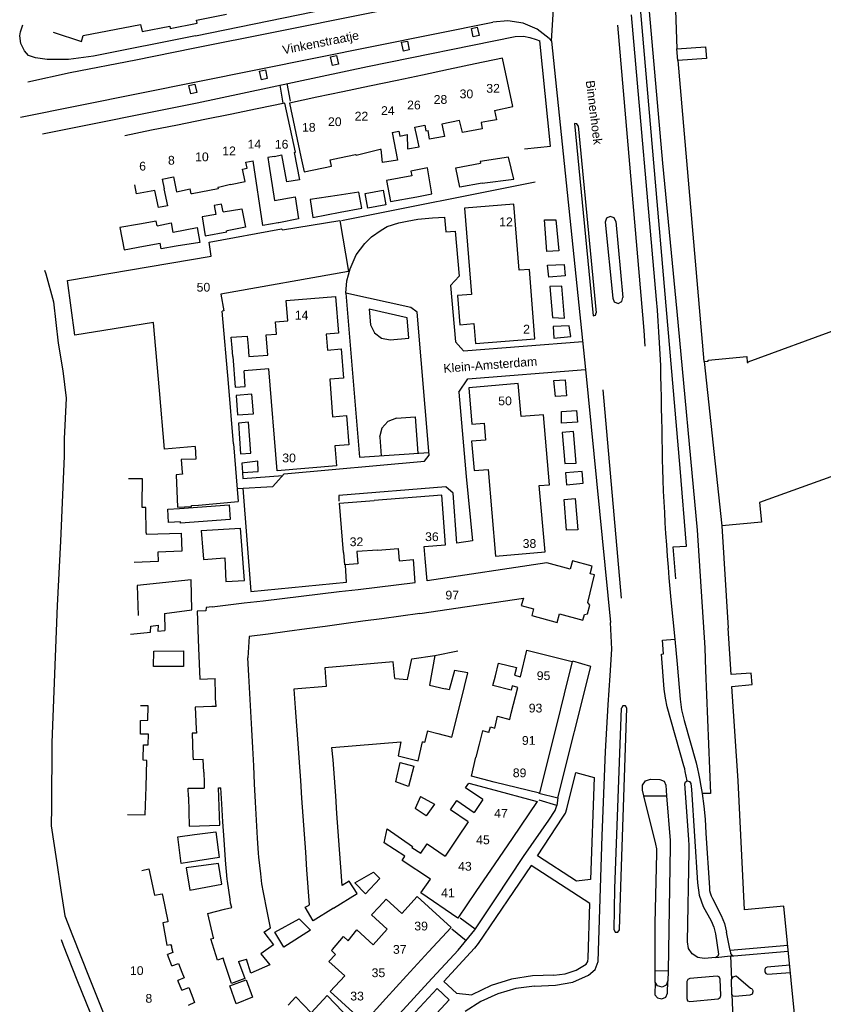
# Model space of a CAD drawing. Extents: x 158343 to 162498, y 431347 to 434500.
# Tile 21 of 248: x 158407 to 158545, y 433692 to 433860. Entities that reach past the tile are written whole.
import ezdxf

# ---------------------------------------------------------------- set-up
doc = ezdxf.new("R2010")
doc.units = 0
doc.header["$LTSCALE"] = 10
doc.header["$MEASUREMENT"] = 0
for name, color, linetype in [('44_plafonds', 8, 'CONTINUOUS'), ('47_binneninrichting', 8, 'CONTINUOUS'), ('HUISNUM', 7, 'CONTINUOUS'), ('STRNM', 7, 'CONTINUOUS')]:
    doc.layers.add(name, color=color, linetype=linetype)
doc.styles.add('Style-STANDARD', font='arial.ttf')

msp = doc.modelspace()

# ---------------------------------------------------------------- linework, layer by layer
at = {"layer": '44_plafonds', "flags": 128}
for points in [[(158519.41, 433861.91), (158519.64, 433855.26), (158524.57, 433855.6), (158524.71, 433853.64), (158519.82, 433853.31), (158524.25, 433801.79), (158524.35, 433801.8)], [(158432.95, 433859.13), (158433.03, 433858.76), (158437.66, 433859.65), (158437.54, 433860.21)], [(158437.54, 433860.21), (158442.66, 433861.2)], [(158413.05, 433858.12), (158417.84, 433856.56), (158418.16, 433857.56), (158427.96, 433859.45), (158428.22, 433858.22), (158432.95, 433859.13)], [(158488.46, 433844.73), (158491.59, 433845.39), (158489.83, 433853.7), (158485.17, 433852.71)], [(158480.62, 433851.75), (158476.16, 433850.8)], [(158485.17, 433852.71), (158480.62, 433851.75)], [(158471.82, 433849.89), (158467.13, 433848.89)], [(158476.16, 433850.8), (158471.82, 433849.89)], [(158467.13, 433848.89), (158462.56, 433847.93)], [(158458.13, 433846.99), (158453.43, 433845.99), (158455.39, 433836.78)], [(158462.56, 433847.93), (158458.13, 433846.99)], [(158447.88, 433845), (158443.31, 433844.07)], [(158454.24, 433837.55), (158454.48, 433837.6), (158452.65, 433845.96), (158447.88, 433845)], [(158438.97, 433843.19), (158434.27, 433842.24)], [(158443.31, 433844.07), (158438.97, 433843.19)], [(158488.46, 433844.73), (158488.8, 433843.13), (158487.48, 433842.89)], [(158434.27, 433842.24), (158429.86, 433841.35)], [(158475.26, 433840.11), (158474.89, 433841.86), (158476.56, 433842.21), (158476.76, 433841.25), (158477.12, 433841.33)], [(158483.03, 433840.97), (158483.01, 433840.97), (158482.51, 433843), (158479.5, 433842.4), (158479.93, 433840.29), (158478.29, 433840.01)], [(158487.48, 433842.89), (158486.19, 433842.66), (158486.36, 433841.59), (158483.03, 433840.97)], [(158429.86, 433841.35), (158425.26, 433840.41)], [(158470.98, 433840.95), (158471.87, 433836.24), (158469.32, 433835.82), (158469.1, 433838.07), (158468.95, 433838.04)], [(158470.98, 433840.95), (158472.13, 433841.19), (158472.3, 433840.36), (158473.53, 433840.62)], [(158473.53, 433840.62), (158473.58, 433838.19), (158475.58, 433838.53), (158475.26, 433840.11)], [(158478.29, 433840.01), (158477.39, 433839.85), (158477.12, 433841.33)], [(158468.95, 433838.04), (158464.81, 433837.02), (158464.77, 433837.22)], [(158450.82, 433836.86), (158449.75, 433836.69), (158449.9, 433835.56)], [(158450.82, 433836.86), (158452.14, 433837.12)], [(158454.24, 433837.55), (158455.15, 433832.87), (158453, 433832.5), (158452.14, 433837.12)], [(158455.39, 433836.78), (158455.94, 433834.24), (158460.61, 433835.19), (158460.39, 433836.3)], [(158460.39, 433836.3), (158461.99, 433836.64)], [(158461.99, 433836.64), (158464.73, 433837.21)], [(158464.73, 433837.21), (158464.77, 433837.22)], [(158486.39, 433832.3), (158491.79, 433832.99), (158490.86, 433836.77), (158486.06, 433836.02), (158486.09, 433835.71)], [(158443.33, 433832.07), (158445.86, 433832.58), (158445.39, 433834.72)], [(158445.39, 433834.72), (158446.2, 433834.89), (158445.98, 433835.88)], [(158445.98, 433835.88), (158447.2, 433836.12)], [(158451.47, 433825.52), (158448.86, 433825.04), (158447.2, 433836.12)], [(158449.9, 433835.56), (158450.87, 433829.35)], [(158475.18, 433829.98), (158477.78, 433830.47), (158477.03, 433834.91), (158474.18, 433834.34), (158474.33, 433833.53)], [(158486.39, 433832.3), (158482.57, 433831.64), (158481.9, 433834.94), (158486.09, 433835.71)], [(158431.64, 433832.97), (158433.58, 433833.36)], [(158431.64, 433832.97), (158432, 433831.34), (158431.96, 433831.33)], [(158433.58, 433833.36), (158434.13, 433830.84), (158436.45, 433831.32)], [(158474.33, 433833.53), (158470.04, 433832.78), (158470.7, 433829.15), (158475.18, 433829.98)], [(158430.38, 433831.03), (158427.27, 433830.45), (158427, 433832.03)], [(158431.96, 433831.33), (158432.56, 433828.43), (158431.02, 433828.14), (158430.38, 433831.03)], [(158436.77, 433830.47), (158436.64, 433830.45), (158436.45, 433831.32)], [(158441.29, 433831.57), (158441.16, 433831.53), (158441.21, 433831.31), (158436.77, 433830.47)], [(158443.33, 433832.07), (158441.29, 433831.57)], [(158450.87, 433829.35), (158454.39, 433829.94), (158454.96, 433826.17), (158451.58, 433825.54)], [(158461.57, 433830.21), (158456.96, 433829.51), (158457.44, 433826.45), (158462.12, 433827.34)], [(158462.12, 433827.34), (158465.78, 433828.04), (158465.3, 433830.77), (158461.57, 433830.21)], [(158469.47, 433831.1), (158469.92, 433828.58), (158466.8, 433828.04), (158466.38, 433830.53), (158469.47, 433831.1)], [(158442.11, 433827.41), (158442.08, 433827.41), (158441.81, 433828.7), (158440.55, 433828.49), (158440.82, 433826.93), (158438.51, 433826.54), (158438.99, 433823.3), (158442.71, 433823.99), (158442.68, 433824.16), (158442.76, 433824.17)], [(158482.14, 433813.06), (158482.54, 433808.08), (158484.94, 433808.27), (158485.21, 433804.85), (158495.4, 433805.66), (158494.45, 433817.53), (158492.69, 433817.39), (158491.79, 433828.69), (158483.37, 433828.02), (158484.54, 433813.25), (158482.14, 433813.06)], [(158442.11, 433827.41), (158445.29, 433827.89), (158445.89, 433824.77), (158442.76, 433824.17)], [(158430.18, 433808.43), (158430.17, 433808.49), (158416.7, 433806.27), (158415.5, 433815.67), (158440.06, 433819.81), (158439.68, 433822.2), (158452.06, 433824.46), (158452.21, 433824.33), (158462.01, 433825.89), (158463.51, 433817.17), (158441.71, 433813.3), (158442.19, 433810.45), (158441.93, 433810.41)], [(158427.8, 433825.28), (158424.43, 433824.69), (158425.18, 433820.91), (158428.46, 433821.51)], [(158430.81, 433824.99), (158430.78, 433824.99), (158430.64, 433825.77), (158427.8, 433825.28)], [(158430.81, 433824.99), (158433.22, 433825.5), (158433.49, 433823.88), (158433.53, 433823.89)], [(158433.53, 433823.89), (158437.66, 433824.72), (158438.11, 433822.17), (158434.03, 433821.5)], [(158451.58, 433825.54), (158451.47, 433825.52)], [(158497.43, 433820.63), (158497.01, 433826), (158498.96, 433826.03), (158499.47, 433820.72), (158497.43, 433820.63)], [(158428.46, 433821.51), (158431.33, 433822.03)], [(158434.03, 433821.5), (158431.51, 433821.09), (158431.33, 433822.03)], [(158500.4, 433818.41), (158500.55, 433816.43), (158497.79, 433816.19), (158497.55, 433818.29), (158500.4, 433818.41)], [(158497.97, 433814.6), (158498.42, 433809.32), (158500.43, 433809.23), (158499.98, 433814.69), (158497.97, 433814.6)], [(158449.7, 433802.9), (158449.42, 433806.34), (158451.19, 433806.49), (158451.02, 433808.58), (158453.12, 433808.75), (158452.84, 433812.21), (158461.28, 433812.89), (158461.79, 433806.66), (158459.69, 433806.49), (158459.91, 433803.74), (158462.26, 433803.93), (158462.67, 433798.95), (158460.3, 433798.76), (158460.81, 433792.35), (158463.18, 433792.54), (158463.59, 433787.56), (158461.2, 433787.36), (158461.47, 433783.93), (158451.3, 433783.1), (158449.89, 433800.54)], [(158442.99, 433798.08), (158441.93, 433810.41)], [(158431.2, 433796.84), (158430.18, 433808.43)], [(158498.54, 433807.76), (158498.63, 433805.78), (158501.51, 433806.05), (158501.27, 433807.91), (158498.54, 433807.76)], [(158443.64, 433804.1), (158443.43, 433805.93), (158446.19, 433806.14), (158446.34, 433804.4)], [(158524.35, 433801.8), (158525.02, 433801.85), (158525.03, 433802.01), (158531.61, 433802.64), (158531.7, 433801.61), (158531.86, 433801.62), (158531.85, 433801.76), (158547.43, 433807.44), (158554.18, 433789.08), (158554.52, 433785.15), (158533.81, 433777.64), (158534.11, 433774.28), (158527.37, 433773.66)], [(158446.34, 433804.4), (158446.5, 433802.63), (158449.7, 433802.9)], [(158443.73, 433802.66), (158443.64, 433804.1)], [(158443.73, 433802.66), (158444.15, 433797.41), (158445.86, 433797.5), (158445.66, 433800.2)], [(158449.89, 433800.54), (158445.66, 433800.2)], [(158443.88, 433787.72), (158442.99, 433798.08)], [(158484.56, 433788.14), (158484.99, 433783.12), (158487.39, 433783.33), (158488.67, 433768.48), (158497.12, 433769.21), (158496.14, 433780.55), (158497.9, 433780.7), (158496.87, 433792.69), (158493.03, 433792.36), (158492.54, 433798.02), (158484.08, 433797.29), (158484.61, 433791.05), (158486.71, 433791.23), (158486.96, 433788.35), (158484.56, 433788.14)], [(158498.63, 433798.55), (158500.58, 433798.64), (158500.82, 433795.91), (158498.9, 433795.82), (158498.63, 433798.55)], [(158437.31, 433787.24), (158432.08, 433786.77), (158431.2, 433796.84)], [(158444.3, 433795.97), (158444.54, 433792.67), (158447.27, 433792.82), (158447, 433796.21), (158444.3, 433795.97)], [(158502.68, 433791.44), (158499.92, 433791.26), (158499.92, 433793.21), (158502.53, 433793.39), (158502.68, 433791.44)], [(158444.69, 433791.23), (158445.08, 433785.98), (158446.82, 433786.1), (158446.4, 433791.44), (158444.69, 433791.23)], [(158502.44, 433784.4), (158502.02, 433789.82), (158500.07, 433789.64), (158500.52, 433784.36), (158502.44, 433784.4)], [(158443.88, 433787.72), (158444.68, 433777.83)], [(158437.31, 433787.24), (158437.42, 433785.08), (158434.93, 433785), (158435.1, 433782.8)], [(158448.08, 433782.98), (158447.99, 433784.72), (158445.26, 433784.42), (158445.38, 433782.8), (158448.08, 433782.98)], [(158435.12, 433782.5), (158434.03, 433782.42), (158434.3, 433776.87), (158436.7, 433776.96), (158436.7, 433777.17), (158437.9, 433777.23)], [(158435.1, 433782.8), (158435.12, 433782.5)], [(158500.61, 433782.74), (158500.79, 433780.7), (158503.67, 433781), (158503.46, 433782.95), (158500.61, 433782.74)], [(158428.23, 433777.35), (158428.27, 433781.7), (158425.91, 433781.72)], [(158437.9, 433777.23), (158444.68, 433777.83)], [(158468.54, 433769.54), (158464.94, 433769.26), (158465.1, 433767.16), (158462.91, 433766.99), (158462.74, 433769.09), (158462.64, 433769.09), (158461.98, 433777.53), (158467.88, 433777.99)], [(158476.45, 433770.16), (158480.13, 433770.45), (158479.47, 433778.9), (158467.88, 433777.99)], [(158502.29, 433778.33), (158502.74, 433772.99), (158500.82, 433772.93), (158500.37, 433778.21), (158502.29, 433778.33)], [(158428.91, 433772.46), (158428.87, 433776.79), (158428.22, 433776.79), (158428.23, 433777.35)], [(158434.8, 433774.35), (158432.73, 433774.22), (158432.63, 433776.54), (158434.64, 433776.64)], [(158434.64, 433776.64), (158443.12, 433777.26), (158443.3, 433774.77), (158434.82, 433774.15), (158434.8, 433774.35)], [(158428.91, 433772.46), (158428.92, 433772.23), (158434.91, 433772.44), (158435.02, 433769.37), (158430.91, 433769.18), (158430.99, 433767.55), (158426.88, 433767.4)], [(158438.3, 433772.86), (158445.04, 433773.26)], [(158438.3, 433772.86), (158438.62, 433769.32)], [(158445.27, 433770.32), (158445.04, 433773.26)], [(158527.37, 433773.66), (158527.33, 433773.66), (158528.41, 433756.19)], [(158438.62, 433769.32), (158438.74, 433768.05), (158438.74, 433767.93), (158442.4, 433768.2), (158442.52, 433764.15), (158445.73, 433764.3), (158445.27, 433770.32)], [(158468.54, 433769.54), (158472.04, 433769.82)], [(158472.04, 433769.82), (158472.2, 433767.71), (158474.62, 433767.9)], [(158476.61, 433768.06), (158476.45, 433770.16)], [(158474.92, 433763.97), (158474.62, 433767.9)], [(158475.71, 433758.66), (158493.42, 433761.32), (158493.07, 433760.06), (158495.18, 433759.49), (158494.86, 433758.34), (158499.2, 433757.16), (158499.59, 433758.65), (158503.61, 433757.56), (158503.87, 433758.52), (158504.41, 433758.6), (158504.8, 433760.08), (158504.42, 433760.56), (158505.6, 433765.28), (158504.86, 433765.49), (158505.21, 433766.77), (158501.8, 433767.7), (158501.41, 433766.29), (158497.46, 433767.37), (158476.98, 433764.28)], [(158476.98, 433764.28), (158476.61, 433768.06)], [(158432.05, 433758.69), (158436.76, 433759.32), (158436.64, 433764.45), (158427.4, 433763.49), (158427.54, 433758.36)], [(158471.67, 433763.59), (158474.92, 433763.97)], [(158458.68, 433762.03), (158461.93, 433762.42)], [(158461.93, 433762.42), (158465.18, 433762.81)], [(158465.18, 433762.81), (158468.42, 433763.2)], [(158468.42, 433763.2), (158471.67, 433763.59)], [(158445.66, 433760.48), (158448.94, 433760.87)], [(158448.94, 433760.87), (158452.18, 433761.26)], [(158452.18, 433761.26), (158455.43, 433761.64)], [(158455.43, 433761.64), (158458.68, 433762.03)], [(158439.11, 433759.16), (158437.66, 433759.05), (158437.89, 433752.73)], [(158440.2, 433759.82), (158439.17, 433759.7), (158439.11, 433759.16)], [(158440.2, 433759.82), (158445.66, 433760.48)], [(158432.05, 433758.69), (158432.14, 433755.79)], [(158465.99, 433757.35), (158462.75, 433756.91)], [(158469.23, 433757.78), (158465.99, 433757.35)], [(158472.47, 433758.22), (158469.23, 433757.78)], [(158475.71, 433758.66), (158472.47, 433758.22)], [(158426.27, 433755.15), (158429.69, 433755.49), (158429.71, 433756.54), (158430.95, 433756.67), (158430.93, 433755.67), (158432.14, 433755.79)], [(158453.03, 433755.6), (158449.79, 433755.16)], [(158456.37, 433756.05), (158453.03, 433755.6)], [(158459.51, 433756.47), (158456.37, 433756.05)], [(158462.75, 433756.91), (158459.51, 433756.47)], [(158540.45, 433683.28), (158537.98, 433708.61), (158531.22, 433708), (158530.12, 433730.07), (158529.06, 433746.21), (158532.54, 433746.53), (158532.36, 433748.47), (158528.93, 433748.22), (158528.41, 433756.19)], [(158446.52, 433754.72), (158446.31, 433751.12)], [(158449.79, 433755.16), (158446.52, 433754.72)], [(158430.2, 433749.59), (158430.23, 433752.23), (158435.3, 433752.29), (158435.33, 433749.59), (158430.2, 433749.59)], [(158437.89, 433752.73), (158438.09, 433747.47), (158440.7, 433747.58)], [(158492.92, 433747.87), (158494.04, 433752.39), (158501.76, 433750.49), (158500.38, 433744.92)], [(158446.47, 433748.1), (158446.31, 433751.12)], [(158471.42, 433747.57), (158473.61, 433747.38), (158474.33, 433750.91), (158478.3, 433751.51), (158477.36, 433746.4)], [(158471.42, 433747.57), (158471.15, 433750.43), (158459.45, 433749.41), (158459.69, 433746.2)], [(158482.77, 433743.87), (158483.94, 433748.51), (158481.62, 433748.9), (158480.76, 433745.63)], [(158488.63, 433748.02), (158489.17, 433750.18), (158492.23, 433749.43), (158491.9, 433748.12), (158492.92, 433747.87)], [(158440.78, 433744.71), (158440.7, 433747.58)], [(158446.64, 433745), (158446.47, 433748.1)], [(158492.46, 433746.04), (158491.51, 433746.28), (158491.33, 433745.58), (158488.22, 433746.35), (158488.63, 433748.02)], [(158459.69, 433746.2), (158454.17, 433745.75), (158454.4, 433742.54)], [(158477.36, 433746.4), (158480.06, 433745.81)], [(158480.76, 433745.63), (158480.06, 433745.81)], [(158491.36, 433741.62), (158492.46, 433746.04)], [(158440.87, 433742.77), (158440.79, 433744.22), (158440.78, 433744.71)], [(158446.81, 433741.91), (158446.64, 433745)], [(158478.77, 433738.17), (158481.17, 433737.55), (158482.77, 433743.87)], [(158500.38, 433744.92), (158499.07, 433739.6)], [(158427.97, 433738.23), (158427.97, 433740.4), (158429.19, 433740.44), (158429.24, 433742.87), (158427.98, 433742.87)], [(158440.16, 433742.75), (158437.3, 433742.68), (158437.49, 433738.92)], [(158440.87, 433742.77), (158440.16, 433742.75)], [(158454.4, 433742.54), (158454.62, 433739.48)], [(158446.97, 433738.81), (158446.81, 433741.91)], [(158487.53, 433738.34), (158487.79, 433739.27), (158488.56, 433739.07), (158489.02, 433741.12), (158491.1, 433740.56)], [(158491.1, 433740.56), (158491.36, 433741.62)], [(158437.49, 433738.92), (158437.52, 433738.22), (158436.79, 433738.21), (158436.92, 433734.37)], [(158447.14, 433735.71), (158446.97, 433738.81)], [(158454.62, 433739.48), (158454.84, 433736.42)], [(158499.07, 433739.6), (158497.51, 433733.27)], [(158428.42, 433733.74), (158428.47, 433736.22), (158429.29, 433736.23), (158429.31, 433738.06), (158427.97, 433738.03), (158427.97, 433738.23)], [(158477.02, 433738.62), (158476.49, 433736.63), (158476.17, 433736.72)], [(158477.02, 433738.62), (158478.77, 433738.17)], [(158487.53, 433738.34), (158486.42, 433738.62), (158485.86, 433736.32)], [(158447.31, 433732.62), (158447.14, 433735.71)], [(158454.84, 433736.42), (158455.07, 433733.21)], [(158460.65, 433735.78), (158472.46, 433736.75)], [(158460.89, 433733.63), (158460.65, 433735.78)], [(158472.46, 433736.75), (158472.02, 433734.33), (158475.45, 433733.48), (158476.17, 433736.72)], [(158485.86, 433736.32), (158485.32, 433734.12)], [(158428.9, 433729.05), (158429.01, 433733.51), (158428.41, 433733.57), (158428.42, 433733.74)], [(158436.92, 433734.37), (158436.94, 433733.66)], [(158438.76, 433731.56), (158438.65, 433733.68), (158436.94, 433733.66)], [(158461.11, 433730.57), (158460.89, 433733.63)], [(158488.44, 433729.85), (158484.56, 433730.83), (158485.32, 433734.12)], [(158447.47, 433729.52), (158447.31, 433732.62)], [(158455.07, 433733.21), (158455.29, 433730.12)], [(158473.79, 433729.1), (158471.6, 433729.88), (158472.35, 433733.18), (158474.69, 433732.55), (158473.79, 433729.1)], [(158497.51, 433733.27), (158496.2, 433727.94), (158488.44, 433729.85)], [(158438.76, 433731.56), (158438.83, 433729.7)], [(158461.33, 433727.51), (158461.11, 433730.57)], [(158425.73, 433724.28), (158428.77, 433724.26), (158428.9, 433729.05)], [(158436.11, 433728.8), (158438.86, 433728.82)], [(158436.14, 433727.33), (158436.11, 433728.8)], [(158436.14, 433727.33), (158436.26, 433722.32), (158441.54, 433722.44), (158441.3, 433728.83)], [(158438.83, 433729.7), (158438.86, 433728.82)], [(158441.3, 433728.83), (158441.68, 433728.83)], [(158441.86, 433726.14), (158441.68, 433728.83)], [(158447.64, 433726.43), (158447.47, 433729.52)], [(158455.29, 433730.12), (158455.5, 433727.06)], [(158486.5, 433726.85), (158483.55, 433728.86), (158484.09, 433729.66), (158487.72, 433728.68)], [(158487.72, 433728.68), (158495.79, 433726.5), (158491.51, 433720.21)], [(158455.5, 433727.06), (158455.71, 433724)], [(158461.54, 433724.44), (158461.33, 433727.51)], [(158475.84, 433727.35), (158474.93, 433725.31)], [(158475.84, 433727.35), (158478.2, 433726.04), (158476.79, 433724.06), (158474.93, 433725.31)], [(158442.05, 433723.04), (158441.86, 433726.14)], [(158447.8, 433723.33), (158447.64, 433726.43)], [(158483.97, 433723.05), (158480.98, 433725.09), (158482.07, 433726.68), (158485.03, 433724.65)], [(158486.5, 433726.85), (158485.03, 433724.65)], [(158455.71, 433724), (158455.93, 433720.94)], [(158461.76, 433721.38), (158461.54, 433724.44)], [(158442.25, 433719.95), (158442.05, 433723.04)], [(158447.97, 433720.24), (158447.8, 433723.33)], [(158473.16, 433717.16), (158469.59, 433719.47), (158470.13, 433721.84), (158474.45, 433718.81), (158474.34, 433718.63)], [(158483.97, 433723.05), (158482.08, 433720.22)], [(158437.73, 433716.38), (158434.9, 433715.9), (158434.32, 433720.49), (158437.16, 433720.88)], [(158437.16, 433720.88), (158440.85, 433721.3), (158441.39, 433716.95), (158437.73, 433716.38)], [(158448.19, 433717.01), (158448.11, 433717.67), (158447.97, 433720.24)], [(158455.93, 433720.94), (158456.14, 433717.87)], [(158461.98, 433718.32), (158461.76, 433721.38)], [(158482.08, 433720.22), (158480.05, 433717.17)], [(158491.51, 433720.21), (158488.54, 433715.85)], [(158442.47, 433716.49), (158442.47, 433716.53), (158442.25, 433719.95)], [(158474.34, 433718.63), (158475.86, 433717.68)], [(158475.86, 433717.68), (158476.95, 433719.28), (158480.05, 433717.17)], [(158448.52, 433714.15), (158448.19, 433717.01)], [(158456.14, 433717.87), (158456.36, 433714.81)], [(158462.2, 433715.26), (158461.98, 433718.32)], [(158475.86, 433710.89), (158477.53, 433713.21), (158472.72, 433716.41), (158473.16, 433717.16)], [(158436.41, 433711.37), (158441.84, 433712.36), (158441.3, 433715.93), (158435.75, 433715.18), (158436.41, 433711.37)], [(158442.8, 433713.21), (158442.47, 433716.49)], [(158462.42, 433712.14), (158462.2, 433715.26)], [(158488.54, 433715.85), (158485.31, 433711.11)], [(158428.2, 433714.71), (158429.38, 433715), (158430.36, 433710.47), (158431.67, 433710.73), (158431.73, 433710.47)], [(158449, 433710.97), (158448.71, 433712.45), (158448.52, 433714.15)], [(158456.36, 433714.81), (158456.78, 433708.82)], [(158467.82, 433714.43), (158468.9, 433713.35), (158466.41, 433710.71), (158464.61, 433712.6), (158467.82, 433714.43)], [(158443.27, 433709.83), (158442.83, 433712.87), (158442.8, 433713.21)], [(158460.96, 433708.27), (158465, 433710.8), (158463.65, 433712.87), (158462.42, 433712.14)], [(158431.73, 433710.47), (158432.61, 433706.05)], [(158449.64, 433707.74), (158449, 433710.97)], [(158477.22, 433700.79), (158481.05, 433704.98), (158475.27, 433710.27), (158472.62, 433707.38)], [(158485.31, 433711.11), (158482.22, 433706.57), (158475.86, 433710.89)], [(158442.31, 433708.09), (158443.55, 433708.4)], [(158443.55, 433708.4), (158443.37, 433709.12), (158443.27, 433709.83)], [(158460.96, 433708.27), (158457.47, 433706.09), (158456.12, 433708.43), (158456.78, 433708.79), (158456.78, 433708.82)], [(158470.14, 433704.67), (158467.48, 433707.1), (158468.76, 433708.5)], [(158468.76, 433708.5), (158469.96, 433709.81), (158472.62, 433707.38)], [(158440.45, 433703.21), (158439.46, 433707.36), (158442.31, 433708.09)], [(158449.06, 433704.15), (158450.21, 433704.89), (158449.64, 433707.74)], [(158432.61, 433706.05), (158432.64, 433705.94), (158431.8, 433705.75), (158432.48, 433701.96), (158433.07, 433702.07), (158433.23, 433701.75)], [(158455.08, 433706.42), (158457.03, 433704.48), (158452.45, 433701.6), (158450.91, 433704.16), (158455.08, 433706.42)], [(158449.06, 433704.15), (158450.72, 433701.97), (158448.51, 433700.43)], [(158460.79, 433701.21), (158462.64, 433703.42), (158463.47, 433702.67), (158464.92, 433704.58), (158467.71, 433702.01)], [(158470.14, 433704.67), (158467.71, 433702.01)], [(158433.23, 433701.75), (158433.28, 433701.52)], [(158442.09, 433699.69), (158441.12, 433699.36), (158439.96, 433703.03), (158440.47, 433703.12), (158440.45, 433703.21)], [(158433.28, 433701.52), (158433.46, 433700.69), (158432.55, 433700.33)], [(158433.33, 433698.4), (158432.55, 433700.33)], [(158448.51, 433700.43), (158450.09, 433698.56), (158446.82, 433697.15), (158446.09, 433699.54)], [(158461.28, 433700.37), (158460.18, 433699.17), (158462.87, 433696.71)], [(158461.28, 433700.37), (158460.64, 433701.02), (158460.79, 433701.21)], [(158473.46, 433696.68), (158477.22, 433700.79)], [(158433.33, 433698.4), (158434.46, 433698.83), (158435.03, 433697.34)], [(158442.33, 433698.96), (158442.09, 433699.69)], [(158444.7, 433699.17), (158445.77, 433696.22), (158443.52, 433695.38), (158442.33, 433698.96)], [(158444.7, 433699.17), (158446.09, 433699.54)], [(158435.03, 433697.34), (158435.42, 433696.36), (158434.35, 433695.9)], [(158462.87, 433696.71), (158460.4, 433694.01), (158466.18, 433688.72), (158469.93, 433692.82)], [(158469.93, 433692.82), (158473.46, 433696.68)], [(158435.02, 433694.26), (158434.35, 433695.9)], [(158444.3, 433691.93), (158443.22, 433694.96), (158446.04, 433695.98), (158447.09, 433693.04), (158444.3, 433691.93)], [(158435.02, 433694.26), (158436.21, 433694.72), (158436.73, 433693.4)], [(158436.73, 433693.4), (158437.21, 433692.15), (158436.08, 433691.64)], [(158453.23, 433691.69), (158454.54, 433693.1), (158457.15, 433690.36), (158459.9, 433693.34), (158465.22, 433687.75), (158461.57, 433683.79)]]:
    msp.add_lwpolyline(points, dxfattribs=at)
at = {"layer": '47_binneninrichting', "flags": 128}
for points in [[(158558.81, 433897.32), (158561.79, 433884.02), (158552.23, 433880.79), (158537.36, 433881.13), (158513.2, 433881.72), (158514.95, 433861.68), (158517.2, 433835.72), (158519.65, 433810.37), (158523.16, 433772.95), (158524.46, 433752.81), (158524.54, 433749), (158525.41, 433727.91), (158523.97, 433727.86)], [(158519.51, 433764.63), (158519.05, 433770.07), (158521.3, 433770.2), (158520.25, 433783.53), (158513.46, 433862.23), (158510.59, 433893.18)], [(158437.37, 433857.5), (158480, 433866.26), (158487.71, 433867.97), (158489.15, 433868.54), (158490.32, 433869.14), (158491.73, 433869.98), (158493.56, 433871.45), (158495, 433873.28), (158496.02, 433874.9), (158496.8, 433876.91), (158497.37, 433879.01), (158497.58, 433880.75)], [(158498.23, 433856.59), (158499.59, 433878.68)], [(158408.71, 433849.65), (158415.91, 433851.24), (158427.13, 433853.4), (158436.94, 433855.38), (158450.96, 433858.19), (158482.52, 433864.55), (158487.77, 433865.69), (158490.32, 433866.62), (158492.57, 433867.94), (158494.73, 433869.68), (158496.53, 433871.84)], [(158497.84, 433857.07), (158495.76, 433858.66), (158493.36, 433859.68), (158490.78, 433860.09), (158488.18, 433859.84)], [(158511.86, 433861.1), (158516.15, 433812.41), (158516.28, 433810.55), (158516.41, 433808.7), (158516.54, 433806.84), (158516.66, 433804.96), (158516.76, 433803.02), (158516.84, 433801.13), (158516.89, 433799.3), (158516.94, 433797.49), (158516.97, 433795.7), (158517, 433793.86), (158517.04, 433791.97), (158517.08, 433790.18), (158517.11, 433788.45), (158517.14, 433786.75), (158517.17, 433785.04), (158517.21, 433783.31), (158517.27, 433781.52), (158517.35, 433779.62), (158517.43, 433777.79), (158517.53, 433775.98), (158517.63, 433774.18), (158517.75, 433772.34), (158517.87, 433770.45), (158518.01, 433768.51), (158518.16, 433766.62), (158518.32, 433764.76), (158518.48, 433762.91), (158518.63, 433761.04), (158519.32, 433754.29)], [(158437.36, 433857.51), (158419.93, 433854.03), (158415.67, 433853.43), (158412.01, 433853.43), (158410, 433853.73), (158408.83, 433854.12), (158408.14, 433854.96), (158407.48, 433856.22), (158407.3, 433857.48), (158407.45, 433858.17), (158407.81, 433859.4)], [(158407.42, 433843.57), (158488.18, 433859.84)], [(158484.84, 433857.33), (158484.53, 433858.78), (158485.54, 433859), (158485.86, 433857.55), (158484.84, 433857.33)], [(158513.87, 433809.75), (158509.55, 433859.3)], [(158437.64, 433846.04), (158466.77, 433852.28), (158492.03, 433857.38), (158493.47, 433857.44), (158494.55, 433857.23), (158495.63, 433856.9), (158496.21, 433856.64)], [(158472.91, 433854.89), (158472.59, 433856.4), (158473.6, 433856.61), (158473.92, 433855.11), (158472.91, 433854.89)], [(158493.62, 433838.2), (158498.04, 433838.65), (158496.21, 433856.64)], [(158497.84, 433857.07), (158498.23, 433856.59)], [(158498.23, 433856.59), (158504.07, 433800.43), (158508.34, 433757.15)], [(158519.82, 433853.31), (158519.64, 433855.26)], [(158460.77, 433852.42), (158460.44, 433853.91), (158461.47, 433854.14), (158461.8, 433852.65), (158460.77, 433852.42)], [(158448.62, 433849.97), (158448.3, 433851.45), (158449.33, 433851.66), (158449.64, 433850.19), (158448.62, 433849.97)], [(158436.55, 433847.56), (158436.21, 433849.01), (158437.23, 433849.25), (158437.58, 433847.8), (158436.55, 433847.56)], [(158451.8, 433849.07), (158452.28, 433845.98)], [(158453, 433849.34), (158453.57, 433846.31)], [(158411.17, 433840.73), (158437.63, 433846.05)], [(158502.77, 433842.12), (158502.55, 433842.46), (158502.15, 433842.49)], [(158502.15, 433842.49), (158505.34, 433809.59)], [(158502.77, 433842.12), (158505.89, 433810.11)], [(158462.33, 433825.94), (158495.42, 433832.51)], [(158444.51, 433780.04), (158450.6, 433780.43), (158452.52, 433782.56), (158476.49, 433784.72), (158477.3, 433785.74), (158475.26, 433810.25), (158474.15, 433811.03), (158463.08, 433813.46), (158463.26, 433815.59), (158463.83, 433817.66), (158464.85, 433820.06), (158466.29, 433821.95), (158467.46, 433823.12), (158469.08, 433824.26), (158470.13, 433824.86), (158472.11, 433825.49), (158473.55, 433825.82), (158475.38, 433826.12), (158477.87, 433826.36), (158479.91, 433826.51), (158480.15, 433823.96), (158481.77, 433824.11), (158482.43, 433816.4), (158480.96, 433814.81), (158481.83, 433805.17)], [(158509.25, 433825.73), (158508.95, 433826.38), (158508.28, 433826.61), (158507.64, 433826.29), (158507.43, 433825.61)], [(158507.43, 433825.61), (158508.7, 433812.62)], [(158509.25, 433825.73), (158510.45, 433812.75)], [(158411.56, 433817.4), (158411.77, 433816.77), (158413.06, 433811.97), (158413.9, 433804.95), (158414.65, 433800.18), (158415.25, 433795.5), (158415.07, 433792.05), (158414.89, 433788.54), (158414.89, 433785.57), (158414.26, 433771.08), (158413.72, 433760.04), (158412.82, 433736.61), (158412.73, 433725.6), (158412.7, 433722.33), (158413.6, 433716.36), (158414.32, 433711.32), (158415.04, 433706.97), (158416.3, 433703.58), (158419.18, 433696.41), (158423.41, 433685.88)], [(158463.08, 433813.47), (158465.42, 433785.41), (158477.27, 433786.25)], [(158508.7, 433812.62), (158508.97, 433811.97), (158509.64, 433811.73), (158510.27, 433812.06), (158510.45, 433812.75)], [(158470.63, 433805.51), (158473.82, 433805.77), (158473.54, 433809.26), (158467.07, 433810.74), (158467.29, 433808.05)], [(158505.34, 433809.59), (158505.74, 433809.72), (158505.89, 433810.11)], [(158514.24, 433804.4), (158514.1, 433807.08), (158513.87, 433809.75)], [(158467.29, 433808.05), (158467.97, 433806.71), (158469.16, 433805.81), (158470.63, 433805.51)], [(158481.83, 433805.17), (158483.21, 433803.59), (158503.57, 433805.19)], [(158524.35, 433801.8), (158527.37, 433773.66)], [(158482.39, 433796.55), (158483.9, 433798.83), (158504.07, 433800.42)], [(158482.39, 433796.55), (158483.66, 433782.14), (158484.74, 433771.1), (158482.07, 433770.71), (158481.44, 433779.26), (158480.15, 433780.37), (158461.85, 433778.84), (158461.88, 433777.91)], [(158510.18, 433761.32), (158507.06, 433796.96)], [(158471.74, 433792.07), (158470.27, 433791.54), (158469.22, 433790.38), (158468.83, 433788.86)], [(158471.74, 433792.07), (158474.93, 433792.3), (158475.37, 433786.11)], [(158468.86, 433788.86), (158469.09, 433785.67)], [(158445.38, 433782.8), (158445.47, 433781.75), (158452.28, 433782.29)], [(158445.44, 433780.1), (158446.82, 433762.43), (158463.2, 433764.02), (158462.99, 433766.96)], [(158508.28, 433748.06), (158508.53, 433752.6), (158508.34, 433757.15)], [(158517.49, 433745.71), (158517.05, 433751.73), (158517.4, 433751.78), (158517.2, 433754.12), (158519.32, 433754.29), (158519.7, 433750.01), (158520.22, 433744.05)], [(158478.3, 433751.51), (158482.22, 433752.32)], [(158499.32, 433727.15), (158504.98, 433749.63), (158501.88, 433750.52)], [(158506.19, 433699.14), (158506.89, 433720.63), (158507.46, 433735.07), (158507.91, 433743.05), (158508.28, 433748.06)], [(158518.02, 433742.73), (158517.7, 433744.21), (158517.49, 433745.71)], [(158520.22, 433744.05), (158520.48, 433742.2), (158520.9, 433740.38)], [(158508.93, 433704.59), (158509.07, 433711.63), (158510.2, 433742.47)], [(158509.85, 433704.54), (158510.07, 433711.98), (158511.11, 433742.46)], [(158511.11, 433742.46), (158510.89, 433742.86), (158510.43, 433742.86), (158510.2, 433742.47)], [(158520.88, 433732.61), (158518.02, 433742.73)], [(158520.9, 433740.38), (158522.94, 433733.15)], [(158521.11, 433731.65), (158521, 433732.13), (158520.88, 433732.61)], [(158522.94, 433733.15), (158523.06, 433732.63), (158523.18, 433732.11)], [(158523.18, 433732.11), (158523.36, 433731.28), (158523.52, 433730.46)], [(158500.84, 433725.28), (158502.38, 433731.46), (158505.55, 433730.6), (158504.89, 433713.16), (158502.5, 433712.88), (158495.84, 433717.21), (158500.18, 433723.84)], [(158513.77, 433728.45), (158513.79, 433729.32), (158514.3, 433730.03), (158515.13, 433730.31)], [(158515.13, 433730.31), (158516.77, 433730.29)], [(158516.77, 433730.29), (158517.47, 433730.01), (158517.76, 433729.3)], [(158521.43, 433730.05), (158521.27, 433730.85), (158521.11, 433731.65)], [(158523.52, 433730.46), (158523.76, 433729.16), (158523.97, 433727.86)], [(158517.76, 433729.3), (158517.9, 433727.47)], [(158521.02, 433729.52), (158521.13, 433729.87), (158521.43, 433730.05)], [(158521.73, 433720.01), (158521.02, 433729.52)], [(158521.43, 433730.05), (158521.83, 433729.96), (158522.03, 433729.6)], [(158522.03, 433729.6), (158522.17, 433728.58), (158523.21, 433712.58)], [(158496.06, 433727.96), (158499.32, 433727.15), (158499.14, 433725.86)], [(158514.02, 433727.46), (158513.77, 433728.45)], [(158514.02, 433727.46), (158517.9, 433727.47)], [(158516.07, 433719.19), (158514.02, 433727.46)], [(158517.9, 433727.47), (158518.5, 433719.87), (158518.53, 433718.86), (158518.17, 433697.48)], [(158523.97, 433727.86), (158524.26, 433725.7), (158524.49, 433723.52)], [(158452.37, 433669.52), (158459.33, 433676.45), (158467.34, 433684.85), (158477.12, 433695.56), (158482.25, 433701.08), (158485.1, 433704.59), (158488.64, 433709.84), (158493.44, 433717.13), (158497.76, 433723.31), (158498.87, 433724.96), (158499.14, 433725.86), (158496.11, 433726.73)], [(158500.18, 433723.84), (158500.6, 433724.52), (158500.84, 433725.28)], [(158524.49, 433723.52), (158524.64, 433721.09), (158525.23, 433711.72)], [(158516.24, 433717.65), (158516.23, 433718.43), (158516.07, 433719.19)], [(158521.77, 433718.01), (158521.78, 433719.01), (158521.73, 433720.01)], [(158515.95, 433697.52), (158515.95, 433705.63), (158516.24, 433717.65)], [(158521.5, 433702.51), (158521.77, 433718.01)], [(158504.51, 433699.7), (158504.78, 433709.05), (158494.75, 433715.58), (158485.67, 433702.21), (158485.05, 433701.41), (158484.36, 433700.67), (158479.83, 433695.74), (158481.99, 433693.74), (158484.62, 433693.45)], [(158523.21, 433712.58), (158523.47, 433710.51), (158524.18, 433708.54)], [(158525.23, 433711.72), (158525.26, 433711.29), (158525.35, 433710.87)], [(158525.35, 433710.87), (158525.52, 433710.38), (158525.76, 433709.92)], [(158524.18, 433708.54), (158525.51, 433706.09)], [(158525.76, 433709.92), (158527.22, 433707.01)], [(158527.22, 433707.01), (158527.81, 433705.63), (158528.18, 433704.18)], [(158482.64, 433706.6), (158485.16, 433704.71)], [(158525.51, 433706.09), (158525.97, 433705.01), (158526.27, 433703.87)], [(158481.2, 433704.71), (158483.63, 433702.76)], [(158508.93, 433704.59), (158509.14, 433704.18), (158509.6, 433704.16), (158509.85, 433704.54)], [(158526.27, 433703.87), (158526.79, 433700.39)], [(158528.79, 433701), (158528.18, 433704.18)], [(158414.4, 433702.93), (158414.71, 433701.93), (158417.08, 433695.99), (158420.14, 433688.43), (158423.65, 433679.88), (158425.99, 433674.54), (158427.37, 433671.93), (158428.24, 433670.46), (158429.35, 433668.66), (158430.29, 433667.31)], [(158524.35, 433699.64), (158523.23, 433699.82), (158522.29, 433700.44), (158521.67, 433701.39), (158521.5, 433702.51)], [(158538.64, 433701.86), (158528.79, 433701)], [(158526.79, 433700.39), (158526.67, 433700.03), (158526.35, 433699.81)], [(158526.35, 433699.81), (158528.83, 433700.13)], [(158528.79, 433701), (158528.85, 433700.52)], [(158528.83, 433700.13), (158529.03, 433696.09)], [(158528.83, 433700.13), (158529.28, 433700.13)], [(158528.85, 433700.52), (158529, 433700.26), (158529.28, 433700.13)], [(158529.28, 433700.13), (158529.38, 433700.13), (158538.72, 433700.94)], [(158498.62, 433696.81), (158500.58, 433697.05), (158502.46, 433697.69), (158504.17, 433698.68)], [(158504.17, 433698.68), (158504.46, 433699.15), (158504.51, 433699.7)], [(158504.57, 433696.82), (158505.69, 433697.77), (158506.19, 433699.14)], [(158526.35, 433699.81), (158524.35, 433699.64)], [(158538.96, 433698.54), (158535.09, 433698.18)], [(158498.62, 433696.81), (158494.98, 433696.72), (158491.38, 433696.12), (158487.91, 433695.02), (158484.62, 433693.45)], [(158498.94, 433695.07), (158501.87, 433695.59), (158504.57, 433696.82)], [(158515.95, 433695.62), (158515.95, 433697.52)], [(158518.17, 433697.48), (158515.95, 433697.52)], [(158518.17, 433697.48), (158518.14, 433695.83)], [(158526.53, 433696.64), (158525.9, 433696.58), (158521.88, 433696.25)], [(158527.07, 433696.15), (158526.9, 433696.5), (158526.53, 433696.64)], [(158529.03, 433696.09), (158529.29, 433696.55), (158529.8, 433696.67), (158530.23, 433696.37)], [(158535.09, 433698.18), (158534.79, 433698.03), (158534.69, 433697.7)], [(158534.69, 433697.7), (158534.71, 433697.38)], [(158534.71, 433697.38), (158534.86, 433697.08), (158535.18, 433696.96)], [(158535.18, 433696.96), (158539.08, 433697.28)], [(158495.34, 433694.9), (158492.15, 433694.51), (158489.06, 433693.64), (158486.13, 433692.32), (158483.44, 433690.57)], [(158495.34, 433694.9), (158498.94, 433695.07)], [(158515.95, 433695.62), (158515.91, 433693.47)], [(158518.14, 433695.83), (158517.84, 433695.1), (158517.14, 433694.75), (158516.38, 433694.96), (158515.95, 433695.62)], [(158518.09, 433693.72), (158518.14, 433695.83)], [(158521.39, 433695.72), (158521.36, 433692.79)], [(158521.88, 433696.25), (158521.53, 433696.08), (158521.39, 433695.72)], [(158527.16, 433693.34), (158527.07, 433696.15)], [(158529.08, 433693.52), (158529.03, 433696.09)], [(158530.23, 433696.37), (158532.27, 433694.57)], [(158480.76, 433692.57), (158478.66, 433694.52), (158465.35, 433680.13), (158467.48, 433678.19), (158480.76, 433692.57)], [(158515.91, 433693.47), (158516.38, 433692.91), (158517.1, 433692.76), (158517.76, 433693.07), (158518.09, 433693.72)], [(158526.71, 433692.78), (158527.05, 433692.97), (158527.16, 433693.34)], [(158529.66, 433693.16), (158529.29, 433693.21), (158529.08, 433693.52)], [(158529.08, 433693.52), (158529.54, 433682.83)], [(158532.15, 433693.37), (158529.66, 433693.16)], [(158532.68, 433693.93), (158532.54, 433693.53), (158532.15, 433693.37)], [(158532.27, 433694.57), (158532.43, 433694.52), (158532.56, 433694.41)], [(158532.56, 433694.41), (158532.67, 433694.18), (158532.68, 433693.93)], [(158521.36, 433692.79), (158521.51, 433692.42), (158521.89, 433692.3)], [(158521.89, 433692.3), (158526.71, 433692.78)]]:
    msp.add_lwpolyline(points, dxfattribs=at)

# ---------------------------------------------------------------- texts
at = {"layer": 'HUISNUM', "style": 'Style-STANDARD'}
for s, p in [('30', (158482.52, 433846.82)), ('28', (158478.08, 433845.87)), ('24', (158469.08, 433843.96)), ('26', (158473.54, 433844.92)), ('22', (158464.57, 433843.01)), ('16', (158450.92, 433838.21)), ('12', (158441.93, 433837.07)), ('10', (158437.29, 433836.05)), ('6', (158427.73, 433834.46)), ('12', (158489.28, 433824.93)), ('50', (158437.55, 433813.74)), ('14', (158454.33, 433808.97)), ('2', (158493.38, 433806.58)), ('50', (158489.12, 433794.3)), ('30', (158452.19, 433784.54)), ('36', (158476.61, 433771.07)), ('32', (158463.72, 433770.2)), ('38', (158493.3, 433769.9)), ('97', (158480.09, 433761.08)), ('93', (158494.34, 433741.75)), ('89', (158491.61, 433730.67)), ('47', (158488.43, 433723.75)), ('45', (158485.35, 433719.21)), ('43', (158482.26, 433714.68)), ('41', (158479.36, 433710.14)), ('39', (158474.77, 433704.46)), ('37', (158471.12, 433700.46)), ('10', (158426.15, 433696.83)), ('35', (158467.47, 433696.47)), ('33', (158463.82, 433692.48))]:
    msp.add_text(s, height=1.5, dxfattribs=at).set_placement(p)
for s, p in [('32', (158487.08, 433847.77)), ('20', (158460.01, 433842.06)), ('18', (158455.57, 433841.1)), ('14', (158446.27, 433838.23)), ('8', (158432.65, 433835.47)), ('95', (158495.71, 433747.29)), ('91', (158493.17, 433736.21)), ('8', (158428.8, 433692.09))]:
    msp.add_text(s, height=1.5, rotation=0.0573, dxfattribs=at).set_placement(p)
at = {"layer": 'STRNM', "style": 'Style-STANDARD'}
for s, rotation, p in [('Vinkenstraatje', 11.1863, (158452.39, 433854.34)), ('Binnenhoek', 277.0681, (158504.08, 433849.79)), ('Klein-Amsterdam', 4.4734, (158479.81, 433799.85))]:
    msp.add_text(s, height=1.5, rotation=rotation, dxfattribs=at).set_placement(p)

doc.saveas('drawing.dxf')
